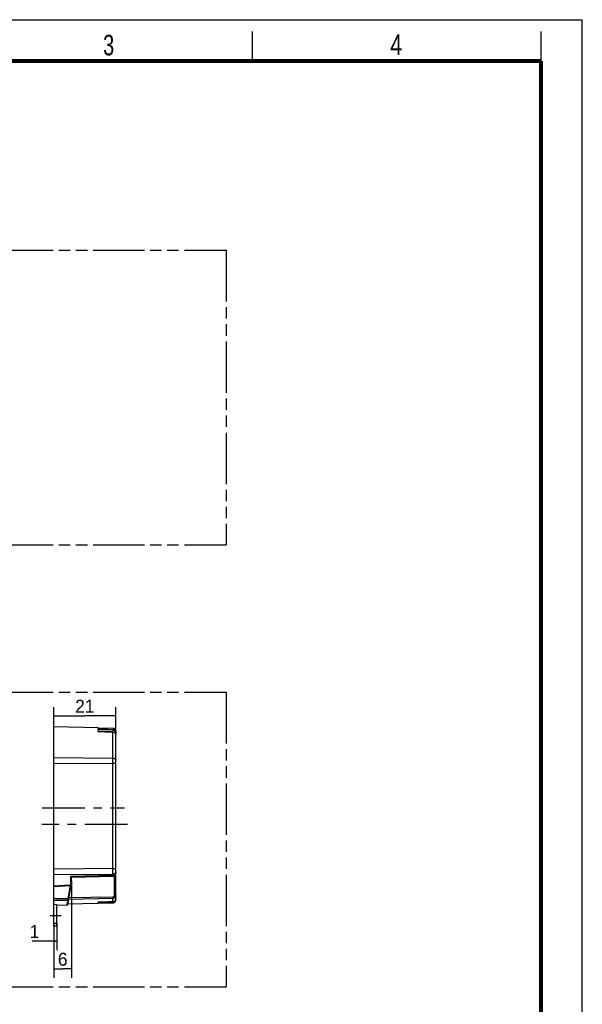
# Model space of a CAD drawing. Header units: millimetres. Extents: x 0 to 210, y 0 to 297.
# Tile 19 of 19: x 115 to 210, y 130 to 297. Entities that reach past the tile are written whole.
import ezdxf
from ezdxf.enums import TextEntityAlignment as Align

# ---------------------------------------------------------------- set-up
doc = ezdxf.new("R2010")
doc.units = ezdxf.units.MM
doc.header["$LTSCALE"] = 19.36
doc.linetypes.add('CENTER', pattern=[0.6, 0.375, -0.075, 0.075, -0.075])
doc.linetypes.add('PHANTOM', pattern=[0.8, 0.45, -0.05, 0.1, -0.05, 0.1, -0.05])
doc.layers.get('0').update_dxf_attribs({"linetype": 'CONTINUOUS'})
for name, color, linetype in [('DEFAULT_3', 7, 'PHANTOM'), ('Z_AXIS', 7, 'CONTINUOUS'), ('Z_DIM_2D', 7, 'CONTINUOUS')]:
    doc.layers.add(name, color=color, linetype=linetype)
doc.styles.add('TEXTSTYLE_2', font='txt', dxfattribs={"width": 0.75})
doc.styles.add('TEXTSTYLE_3', font='tridonic-metric-print-light.otf')
doc.dimstyles.new('DIMSTYLE_1', dxfattribs={"dimtxt": 2.2, "dimasz": 3.5, "dimexe": 1.5, "dimexo": 0, "dimgap": 0.55, "dimtad": 1, "dimlfac": 2, "dimdsep": 46, "dimtxsty": 'TEXTSTYLE_3', "dimblk": '_FILLED', "dimblk1": '_FILLED', "dimblk2": '_FILLED', "dimcen": 0.09, "dimclrt": 5, "dimadec": 4, "dimazin": 2, "dimtp": 0.2, "dimtm": 0.2, "dimtfac": 1, "dimtofl": 0, "dimtmove": 0, "dimatfit": 3, "dimldrblk": '_FILLED', "dimfxl": 0, "dimtolj": 1, "dimarcsym": 0})
doc.dimstyles.new('DIMSTYLE_3', dxfattribs={"dimtxt": 2.2, "dimasz": 3.5, "dimexe": 1.5, "dimexo": 0, "dimgap": 0.55, "dimtad": 1, "dimlfac": 2, "dimdsep": 46, "dimtxsty": 'TEXTSTYLE_3', "dimblk": '_FILLED', "dimblk1": '_FILLED', "dimblk2": '_FILLED', "dimcen": 0.09, "dimclrt": 5, "dimadec": 4, "dimazin": 2, "dimtp": 0.1, "dimtm": 0.1, "dimtfac": 1, "dimtofl": 0, "dimtmove": 0, "dimatfit": 3, "dimldrblk": '_FILLED', "dimfxl": 0, "dimtolj": 1, "dimarcsym": 0})

# ---------------------------------------------------------------- blocks, each defined once
blk = doc.blocks.new('*D4')
at = {"layer": 'Z_DIM_2D', "color": 2, "linetype": 'Continuous', "transparency": 16777216}
for p, q in [((123.31, 150.83), (123.31, 134.43)), ((120.31, 143.68), (120.31, 134.43)), ((120.31, 135.93), (121.81, 135.93)), ((123.31, 135.93), (121.81, 135.93))]:
    blk.add_line(p, q, dxfattribs=at)
at = {"layer": 'Z_DIM_2D', "color": 5, "linetype": 'Continuous', "transparency": 16777216, "style": 'TEXTSTYLE_3'}
blk.add_text('6', height=2.2, dxfattribs=at).set_placement((121.81, 136.48), align=Align.CENTER)
blk = doc.blocks.new('_FILLED')
at = {"color": 0, "linetype": 'ByBlock'}
blk.add_solid([(0, 0), (-1, 0.125), (-1, -0.125)], dxfattribs=at)
blk = doc.blocks.new('_NONE')
blk = doc.blocks.new('*D5')
at = {"layer": 'Z_DIM_2D', "color": 2, "linetype": 'Continuous', "transparency": 16777216}
for p, q in [((120.31, 177.02), (120.31, 180.36)), ((120.31, 178.86), (125.56, 178.86)), ((130.81, 178.86), (125.56, 178.86)), ((130.81, 175.6), (130.81, 180.36))]:
    blk.add_line(p, q, dxfattribs=at)
at = {"layer": 'Z_DIM_2D', "color": 5, "linetype": 'Continuous', "transparency": 16777216, "style": 'TEXTSTYLE_3'}
blk.add_text('21', height=2.2, dxfattribs=at).set_placement((125.56, 179.41), align=Align.CENTER)
blk = doc.blocks.new('*D7')
at = {"layer": 'Z_DIM_2D', "color": 2, "linetype": 'Continuous', "transparency": 16777216}
for p, q in [((120.31, 143.68), (120.31, 139.14)), ((120.81, 143.68), (120.81, 139.14)), ((120.56, 140.64), (116.64, 140.64)), ((120.31, 140.64), (120.56, 140.64)), ((120.81, 140.64), (120.56, 140.64))]:
    blk.add_line(p, q, dxfattribs=at)
at = {"layer": 'Z_DIM_2D', "color": 5, "linetype": 'Continuous', "transparency": 16777216, "style": 'TEXTSTYLE_3'}
blk.add_text('1', height=2.2, dxfattribs=at).set_placement((117.83, 141.19), align=Align.RIGHT)

msp = doc.modelspace()

# ---------------------------------------------------------------- linework, layer by layer
at = {"color": 2, "linetype": 'Continuous'}
for p, q in [((0, 297), (210, 297)), ((210, 0), (210, 297)), ((154, 290), (154, 295)), ((203, 290), (203, 295))]:
    msp.add_line(p, q, dxfattribs=at)
at = {"color": 7, "linetype": 'Continuous'}
for p, q in [((120.307763, 143.182723), (120.307763, 177.022166)), ((127.807763, 176.825772), (120.307763, 177.022166)), ((127.807763, 176.816546), (127.807763, 176.825772)), ((127.807763, 176.816546), (129.064032, 176.782369)), ((127.807763, 176.637639), (127.807763, 176.768007)), ((130.320851, 176.707879), (127.807763, 176.768007)), ((127.807763, 176.637639), (128.645141, 176.611675)), ((127.807763, 176.222078), (127.807763, 176.489587)), ((130.320851, 176.436938), (127.807763, 176.489587)), ((127.807763, 176.238237), (130.070851, 176.191036)), ((128.645141, 176.611675), (129.482837, 176.585651)), ((130.320851, 176.748099), (129.064032, 176.782369)), ((129.482837, 176.585651), (130.320851, 176.559568)), ((130.320851, 176.748099), (130.338414, 176.747305)), ((130.807763, 147.630001), (130.807763, 176.247243)), ((130.321255, 171.569037), (130.320851, 171.695106)), ((130.320851, 170.758688), (130.32107, 170.836094)), ((130.32107, 170.836094), (130.321403, 170.990645)), ((130.321515, 171.433913), (130.321255, 171.569037)), ((130.321403, 170.990645), (130.32159, 171.143089)), ((130.321627, 171.291428), (130.321515, 171.433913)), ((130.32159, 171.143089), (130.321627, 171.291428)), ((130.321333, 152.753344), (130.320851, 152.94694)), ((130.321557, 152.600242), (130.321333, 152.753344)), ((130.321334, 152.169437), (130.321557, 152.306625)), ((130.321632, 152.450789), (130.321557, 152.600242)), ((130.321557, 152.306625), (130.321632, 152.450789)), ((123.305864, 150.811397), (122.602738, 146.823766)), ((123.306737, 150.817107), (123.306918, 150.818603)), ((123.307743, 150.830773), (123.307761, 150.832706)), ((123.307763, 151.472166), (130.564305, 151.662185)), ((123.307763, 150.833008), (123.307763, 151.477615)), ((123.098997, 150.123862), (120.307763, 149.962517)), ((120.307763, 149.902776), (123.095538, 150.061983)), ((120.307432, 147.434774), (120.307763, 147.435408)), ((120.307763, 147.435301), (120.307477, 147.434751)), ((127.807763, 147.051299), (122.618899, 146.915424)), ((128.645136, 147.267817), (127.807763, 147.241806)), ((127.807763, 147.109807), (127.807763, 147.241806)), ((127.807763, 147.109807), (130.320851, 147.169865)), ((129.064029, 147.094837), (127.807763, 147.060643)), ((127.807763, 147.051299), (127.807763, 147.060643)), ((129.482833, 147.293889), (128.645136, 147.267817)), ((130.320851, 147.129125), (129.064029, 147.094837)), ((120.807763, 146.842929), (120.307763, 146.829695)), ((120.807763, 143.182723), (120.807763, 146.842929)), ((122.506873, 146.741048), (120.807763, 146.696556)), ((120.807763, 143.182723), (120.307763, 143.182723))]:
    msp.add_line(p, q, dxfattribs=at)
at = {"color": 9, "linetype": 'Continuous'}
for p, q in [((130.070851, 176.141495), (130.070851, 176.191036)), ((130.320851, 176.707879), (130.320851, 176.748091)), ((130.320851, 176.436938), (130.320851, 176.559568)), ((130.320851, 171.695095), (130.320851, 176.132567)), ((120.307763, 171.777627), (130.320851, 171.695106)), ((120.307763, 170.850067), (130.320851, 170.758688)), ((130.320851, 152.94694), (130.320851, 170.758688)), ((130.807763, 170.758688), (130.320851, 170.758688)), ((130.320851, 152.94694), (120.307763, 152.855562)), ((130.320851, 152.94694), (130.807763, 152.94694)), ((120.307763, 151.928002), (130.320852, 152.010523)), ((123.186035, 150.621112), (123.098997, 150.123875)), ((123.186035, 151.647669), (130.320851, 151.837069)), ((123.186035, 150.621112), (123.186035, 151.647673)), ((123.290849, 150.776323), (123.293999, 150.782773)), ((123.298748, 150.794554), (123.300759, 150.800355)), ((123.30771, 150.830324), (123.307763, 150.833138)), ((130.320851, 151.837075), (130.320851, 152.010534)), ((130.564305, 151.662186), (130.564305, 148.372337)), ((130.807481, 151.906528), (130.807763, 151.912002)), ((123.074586, 150.060787), (122.682964, 147.839791)), ((123.096099, 150.080404), (123.095724, 150.073545)), ((123.096631, 150.089148), (123.096099, 150.080404)), ((123.097688, 150.105184), (123.096631, 150.089148)), ((123.098997, 150.123862), (123.097688, 150.105184)), ((122.682964, 147.839791), (120.307763, 147.796651)), ((122.661931, 147.637525), (122.660114, 147.621702)), ((122.664002, 147.656121), (122.661931, 147.637525)), ((122.667083, 147.684562), (122.664002, 147.656121)), ((122.670649, 147.718322), (122.667083, 147.684562)), ((122.674724, 147.75775), (122.670649, 147.718322)), ((122.67883, 147.798267), (122.674724, 147.75775)), ((122.682964, 147.839791), (122.67883, 147.798267)), ((122.682964, 147.839791), (122.721631, 147.832931)), ((122.721631, 147.832931), (122.749928, 147.827849)), ((122.749928, 147.827849), (122.767924, 147.824561)), ((130.320852, 147.873614), (122.76345, 147.735163)), ((122.767924, 147.824561), (122.773862, 147.823447)), ((130.32086, 148.109352), (122.804989, 147.970794)), ((130.32152, 148.068499), (130.320851, 148.109353)), ((130.320851, 147.32002), (130.320851, 147.873633)), ((130.320851, 147.129133), (130.320851, 147.169865)), ((130.321995, 148.028786), (130.32152, 148.068499)), ((130.321784, 147.90102), (130.321996, 147.913052)), ((130.322263, 147.991194), (130.321995, 148.028786)), ((130.321996, 147.913052), (130.322157, 147.926429)), ((130.322157, 147.926429), (130.322264, 147.941037)), ((130.322324, 147.965031), (130.322263, 147.991194)), ((130.322264, 147.941037), (130.322324, 147.965031)), ((130.564307, 148.372345), (130.807763, 148.372345)), ((122.516398, 146.79552), (122.511106, 146.76526)), ((120.307763, 143.682723), (120.807763, 143.682723))]:
    msp.add_line(p, q, dxfattribs=at)
at = {"color": 7, "linetype": 'Continuous', "const_width": 0.7}
for points in [[(7, 290), (203, 290)], [(203, 7), (203, 290)]]:
    msp.add_lwpolyline(points, dxfattribs=at)
at = {"color": 7, "linetype": 'Continuous'}
for points in [[(127.807763, 176.222078), (128.645042, 176.192319), (129.063838, 176.17741)], [(129.063838, 176.17741), (129.901743, 176.147534), (130.320851, 176.132567)], [(130.289769, 176.133677), (130.278032, 176.139779), (130.262685, 176.147124), (130.247153, 176.153924), (130.231518, 176.160156), (130.215896, 176.165774), (130.200231, 176.170808), (130.184507, 176.175267), (130.168721, 176.179159), (130.15288, 176.182488), (130.136938, 176.185266), (130.120897, 176.187506), (130.10461, 176.189211), (130.08791, 176.190388), (130.070851, 176.191036)], [(130.320851, 176.707879), (130.338277, 176.707163), (130.355327, 176.705908), (130.371948, 176.704116), (130.388303, 176.701781), (130.40455, 176.698898), (130.420653, 176.695467), (130.436626, 176.691483), (130.45247, 176.68695), (130.46818, 176.681872), (130.483794, 176.676234), (130.499375, 176.670017), (130.514851, 176.663241), (130.530194, 176.655912), (130.545342, 176.648057), (130.560236, 176.6397), (130.574839, 176.630862), (130.589104, 176.621563), (130.602993, 176.611833), (130.616446, 176.601705), (130.629467, 176.591189), (130.642034, 176.580309), (130.654166, 176.569056), (130.665873, 176.557433), (130.677166, 176.545428), (130.688057, 176.533036), (130.698556, 176.520236), (130.708681, 176.506998), (130.718414, 176.493342), (130.727748, 176.47926), (130.736658, 176.464794), (130.745121, 176.449975), (130.753124, 176.434828), (130.760653, 176.419362), (130.767673, 176.403652), (130.774153, 176.38775), (130.780069, 176.371736), (130.785381, 176.355717), (130.790109, 176.339656), (130.79426, 176.323556), (130.797841, 176.307393), (130.800863, 176.291151), (130.803331, 176.27481), (130.805253, 176.258402), (130.806629, 176.241748), (130.807466, 176.22466), (130.807763, 176.207199)], [(130.320851, 176.559568), (130.337505, 176.558764), (130.354041, 176.557413), (130.370457, 176.555512), (130.386764, 176.553067), (130.402967, 176.550083), (130.419076, 176.546555), (130.43512, 176.542474), (130.451044, 176.537855), (130.46678, 176.532714), (130.482385, 176.527029), (130.497928, 176.520768), (130.513295, 176.513973), (130.528385, 176.506683), (130.543229, 176.498886), (130.557822, 176.490587), (130.572167, 176.481778), (130.586283, 176.472441), (130.600118, 176.462607), (130.613635, 176.452292), (130.626807, 176.44152), (130.6396, 176.430316), (130.652003, 176.418696), (130.663994, 176.40668), (130.675571, 176.394276), (130.686723, 176.381501), (130.697455, 176.36834), (130.707783, 176.354777), (130.717676, 176.340844), (130.727117, 176.326555), (130.73608, 176.311956), (130.744522, 176.297117), (130.752472, 176.281986), (130.759949, 176.26653), (130.766931, 176.250772), (130.773418, 176.23469), (130.779372, 176.21838), (130.78475, 176.201949), (130.789571, 176.185354), (130.793844, 176.168566), (130.797553, 176.15165), (130.800687, 176.134633), (130.803246, 176.117592), (130.80522, 176.100655), (130.806624, 176.083687), (130.807473, 176.066589), (130.807763, 176.049393)], [(130.320851, 176.436938), (130.338096, 176.436278), (130.354974, 176.435078), (130.371435, 176.433339), (130.38763, 176.431057), (130.403703, 176.428229), (130.419633, 176.424853), (130.435451, 176.420921), (130.451145, 176.416438), (130.466696, 176.411414), (130.48216, 176.405827), (130.497615, 176.399653), (130.512983, 176.392912), (130.52823, 176.385611), (130.543303, 176.377772), (130.558151, 176.369413), (130.572725, 176.360559), (130.58697, 176.351236), (130.600848, 176.341471), (130.614296, 176.3313), (130.627328, 176.320723), (130.639936, 176.30975), (130.652124, 176.298384), (130.663886, 176.286639), (130.675238, 176.274499), (130.686185, 176.261969), (130.69675, 176.249009), (130.706966, 176.235571), (130.716804, 176.221679), (130.726257, 176.207323), (130.73529, 176.192559), (130.74387, 176.177434), (130.751988, 176.161958), (130.759639, 176.146126), (130.766781, 176.130025), (130.773377, 176.113715), (130.779406, 176.097269), (130.78483, 176.080787), (130.789664, 176.064245), (130.793906, 176.047667), (130.797571, 176.031006), (130.800671, 176.014219), (130.803207, 175.997315), (130.80518, 175.98036), (130.806594, 175.963138), (130.807455, 175.945428), (130.807763, 175.927304)], [(130.320851, 176.132567), (130.337261, 176.131695), (130.353542, 176.130278), (130.369686, 176.128315), (130.385716, 176.125808), (130.401648, 176.122764), (130.417498, 176.119172), (130.43332, 176.115018), (130.449017, 176.110327), (130.464469, 176.105137), (130.479795, 176.099403), (130.495122, 176.093072), (130.510305, 176.0862), (130.525219, 176.078831), (130.539921, 176.07094), (130.554432, 176.062513), (130.568723, 176.053559), (130.582781, 176.044075), (130.596571, 176.034082), (130.610057, 176.023596), (130.623228, 176.012625), (130.636072, 176.00117), (130.648555, 175.989265), (130.660637, 175.976941), (130.672313, 175.964211), (130.683551, 175.951116), (130.694387, 175.937603), (130.704863, 175.923618), (130.714937, 175.909201), (130.724599, 175.894337), (130.73379, 175.879128), (130.742426, 175.863708), (130.750566, 175.847968), (130.758254, 175.831825), (130.76545, 175.815338), (130.772134, 175.798515), (130.77828, 175.781426), (130.783853, 175.76414), (130.788857, 175.74666), (130.793285, 175.729007), (130.797131, 175.711202), (130.800392, 175.693232), (130.803059, 175.67522), (130.805112, 175.657347), (130.806574, 175.639434), (130.807459, 175.621347), (130.807763, 175.603132)], [(130.807757, 176.247243), (130.807447, 176.264827), (130.806524, 176.282364), (130.804988, 176.299866), (130.80284, 176.317301), (130.800082, 176.334648), (130.796719, 176.351887), (130.792753, 176.368997), (130.788191, 176.385958), (130.783035, 176.402751), (130.777295, 176.419353), (130.770975, 176.435745), (130.764084, 176.451907), (130.756631, 176.467817), (130.748625, 176.483456), (130.740076, 176.498803), (130.730993, 176.513843), (130.721383, 176.528563), (130.711262, 176.542938), (130.700645, 176.556946), (130.689544, 176.570572), (130.677973, 176.583799), (130.665947, 176.59661), (130.653481, 176.608989), (130.64059, 176.620923), (130.627288, 176.632397), (130.613593, 176.643397), (130.599519, 176.653911), (130.585087, 176.663924), (130.570319, 176.67342), (130.55523, 176.682392), (130.539831, 176.690831), (130.524145, 176.698726), (130.508189, 176.706067), (130.491986, 176.712844), (130.475555, 176.719048), (130.458918, 176.724672), (130.442096, 176.729708), (130.425109, 176.734152), (130.407978, 176.737996), (130.390721, 176.741238), (130.373359, 176.743873), (130.355914, 176.745897), (130.338414, 176.747305)], [(130.320851, 171.695083), (130.338298, 171.694607), (130.355762, 171.693748), (130.373309, 171.692496), (130.390654, 171.69087), (130.407414, 171.688926), (130.423969, 171.68664), (130.44065, 171.683961), (130.457198, 171.680919), (130.473426, 171.677554), (130.489471, 171.673841), (130.505438, 171.669752), (130.521219, 171.665306), (130.536754, 171.660519), (130.552019, 171.655397), (130.566963, 171.649958), (130.581621, 171.64419), (130.596038, 171.638069), (130.610122, 171.63163), (130.623791, 171.624912), (130.637087, 171.617895), (130.650036, 171.610563), (130.662595, 171.602935), (130.674736, 171.595025), (130.686436, 171.586846), (130.697663, 171.57842), (130.708425, 171.56974), (130.718731, 171.560794), (130.728542, 171.55161), (130.737829, 171.542213), (130.746584, 171.53261), (130.754782, 171.522828), (130.762439, 171.512848), (130.769575, 171.502629), (130.776122, 171.492257), (130.782017, 171.481849), (130.787332, 171.471291), (130.79212, 171.460436), (130.79628, 171.449477), (130.799743, 171.438641), (130.802596, 171.427711), (130.804875, 171.416447), (130.806498, 171.40513), (130.807448, 171.393985), (130.807761, 171.382959)], [(130.807759, 152.322669), (130.807453, 152.311765), (130.806534, 152.30084), (130.804988, 152.289852), (130.802838, 152.278982), (130.800165, 152.268468), (130.796939, 152.258073), (130.793085, 152.247589), (130.788648, 152.237179), (130.783686, 152.226961), (130.778162, 152.216847), (130.772033, 152.206772), (130.765329, 152.196804), (130.758072, 152.186981), (130.750271, 152.177317), (130.741955, 152.167846), (130.733104, 152.158544), (130.723683, 152.149384), (130.713743, 152.140424), (130.703346, 152.131715), (130.692462, 152.123232), (130.681062, 152.114956), (130.669181, 152.106917), (130.656836, 152.099131), (130.644049, 152.091613), (130.630855, 152.084384), (130.617241, 152.077439), (130.60319, 152.070771), (130.588745, 152.064407), (130.573944, 152.058364), (130.558802, 152.052648), (130.543358, 152.047274), (130.527583, 152.042234), (130.511411, 152.037512), (130.494979, 152.033153), (130.478473, 152.029202), (130.461711, 152.025608), (130.44446, 152.022335), (130.427027, 152.019452), (130.409772, 152.017006), (130.392351, 152.01494), (130.374379, 152.013223), (130.356306, 152.011914), (130.338492, 152.011029), (130.320851, 152.010546)], [(130.320852, 152.010523), (130.320965, 152.041057), (130.321334, 152.169437)], [(123.265111, 151.538479), (123.259227, 151.545966), (123.252762, 151.554263), (123.246057, 151.562994), (123.239494, 151.571652), (123.232758, 151.580651), (123.225623, 151.590344), (123.218193, 151.600627), (123.210483, 151.611508), (123.202531, 151.622981), (123.194388, 151.63503), (123.186035, 151.647669)], [(123.307762, 151.477628), (123.307595, 151.479255), (123.307052, 151.481159), (123.306126, 151.48338), (123.304834, 151.485899), (123.303202, 151.488666), (123.301193, 151.491753), (123.298766, 151.495246), (123.295949, 151.499122), (123.292769, 151.503351), (123.289192, 151.507993), (123.285196, 151.513101), (123.265111, 151.538479)], [(130.564304, 151.662185), (130.569016, 151.662353), (130.573725, 151.66261), (130.578428, 151.662956), (130.583123, 151.66339), (130.58781, 151.663912), (130.592486, 151.664523), (130.597149, 151.665222), (130.601799, 151.666009), (130.606433, 151.666884), (130.611049, 151.667845), (130.615647, 151.668894), (130.620224, 151.670029), (130.624778, 151.67125), (130.629309, 151.672557), (130.633815, 151.673949), (130.638293, 151.675426), (130.642743, 151.676987), (130.647162, 151.678632), (130.65155, 151.68036), (130.655904, 151.68217), (130.660224, 151.684062), (130.664507, 151.686035), (130.668751, 151.688089), (130.672957, 151.690222), (130.677121, 151.692435), (130.681243, 151.694725), (130.685321, 151.697093), (130.689354, 151.699537), (130.69334, 151.702057), (130.697278, 151.704651), (130.701166, 151.70732), (130.705003, 151.710061), (130.708787, 151.712874), (130.712518, 151.715758), (130.716194, 151.718712), (130.719813, 151.721735), (130.723375, 151.724825), (130.726878, 151.727982), (130.73032, 151.731205), (130.733702, 151.734492), (130.73702, 151.737842), (130.740275, 151.741254), (130.743465, 151.744727), (130.746589, 151.748259), (130.747802, 151.749668)], [(123.095536, 150.062023), (123.096143, 150.06206), (123.098516, 150.062239), (123.100884, 150.062475), (123.103246, 150.062767), (123.1056, 150.063115), (123.107945, 150.063519), (123.11028, 150.063979), (123.112603, 150.064495), (123.114913, 150.065065), (123.11721, 150.06569), (123.11949, 150.06637), (123.121754, 150.067104), (123.124, 150.067891), (123.126226, 150.068732), (123.128432, 150.069625), (123.130615, 150.070571), (123.132776, 150.071568), (123.134912, 150.072617), (123.137023, 150.073716), (123.139107, 150.074865), (123.141163, 150.076063), (123.14319, 150.077309), (123.145187, 150.078604), (123.147152, 150.079946), (123.149085, 150.081334), (123.150985, 150.082768), (123.152849, 150.084246), (123.154678, 150.085769), (123.156471, 150.087335), (123.158225, 150.088942), (123.159941, 150.090592), (123.161617, 150.092281), (123.163252, 150.09401), (123.164846, 150.095777), (123.166397, 150.097582), (123.167905, 150.099423), (123.169368, 150.1013), (123.170787, 150.10321), (123.172159, 150.105154), (123.173485, 150.10713), (123.174764, 150.109138), (123.175994, 150.111174), (123.177176, 150.11324), (123.178308, 150.115333), (123.17939, 150.117453), (123.180421, 150.119597), (123.181401, 150.121766), (123.182329, 150.123957), (123.183205, 150.12617), (123.184028, 150.128403), (123.184797, 150.130655), (123.185513, 150.132925), (123.186174, 150.135211), (123.186781, 150.137512), (123.187333, 150.139827), (123.187829, 150.142155), (123.18827, 150.144493)], [(130.320851, 147.32002), (129.901802, 147.306947), (129.482833, 147.293889)], [(130.807763, 147.830241), (130.807474, 147.813053), (130.806625, 147.795955), (130.805214, 147.778948), (130.803246, 147.762034), (130.800727, 147.745214), (130.797655, 147.728486), (130.79403, 147.711843), (130.78985, 147.695302), (130.785117, 147.678871), (130.779826, 147.662563), (130.773964, 147.646363), (130.767565, 147.630355), (130.760654, 147.614622), (130.753236, 147.599155), (130.745327, 147.583981), (130.736909, 147.569072), (130.727959, 147.554389), (130.718511, 147.539995), (130.708579, 147.525927), (130.698202, 147.512225), (130.687421, 147.498945), (130.676235, 147.486074), (130.664651, 147.473614), (130.65268, 147.461573), (130.640331, 147.449957), (130.627613, 147.438773), (130.614532, 147.428026), (130.601108, 147.417732), (130.587359, 147.407904), (130.573311, 147.398558), (130.559001, 147.389716), (130.54441, 147.381364), (130.529527, 147.373496), (130.514358, 147.366121), (130.498865, 147.35923), (130.483166, 147.35287), (130.467387, 147.347094), (130.451467, 147.341873), (130.435358, 147.337186), (130.41914, 147.333055), (130.402884, 147.329494), (130.386572, 147.326494), (130.370205, 147.324047), (130.353792, 147.322153), (130.337342, 147.320811), (130.320851, 147.32002)], [(130.320851, 147.169865), (130.337622, 147.170553), (130.354277, 147.171791), (130.370816, 147.173582), (130.387243, 147.17592), (130.403561, 147.178797), (130.419776, 147.18222), (130.435907, 147.18619), (130.451918, 147.190702), (130.467774, 147.195748), (130.483495, 147.20134), (130.499125, 147.2075), (130.514562, 147.21419), (130.529717, 147.221377), (130.544609, 147.229064), (130.559225, 147.237241), (130.57358, 147.245921), (130.587706, 147.255128), (130.601543, 147.264827), (130.615056, 147.275003), (130.628213, 147.285624), (130.64097, 147.296659), (130.653326, 147.3081), (130.665268, 147.319929), (130.676793, 147.33214), (130.687894, 147.344723), (130.69857, 147.357679), (130.708829, 147.371017), (130.718644, 147.384707), (130.727999, 147.398732), (130.736875, 147.413058), (130.74524, 147.427628), (130.753114, 147.442482), (130.760513, 147.457646), (130.767419, 147.473101), (130.773833, 147.488875), (130.779719, 147.504867), (130.785032, 147.52097), (130.789793, 147.537233), (130.794014, 147.553692), (130.797679, 147.570279), (130.800774, 147.58696), (130.803301, 147.603667), (130.80525, 147.62028), (130.806638, 147.636927), (130.807477, 147.653705), (130.807763, 147.670583)], [(130.320851, 147.129125), (130.338414, 147.129919), (130.355913, 147.131327), (130.37336, 147.133352), (130.390722, 147.135988), (130.407979, 147.13923), (130.425112, 147.143075), (130.442099, 147.147519), (130.458921, 147.152556), (130.475557, 147.15818), (130.491987, 147.164385), (130.508191, 147.171163), (130.524148, 147.178504), (130.539839, 147.186402), (130.555243, 147.194846), (130.57034, 147.203823), (130.585116, 147.213326), (130.599556, 147.223347), (130.613638, 147.233869), (130.62734, 147.244878), (130.640646, 147.256359), (130.653539, 147.268299), (130.666005, 147.280682), (130.678027, 147.293494), (130.689593, 147.306719), (130.700687, 147.32034), (130.711296, 147.334343), (130.721409, 147.34871), (130.731012, 147.363421), (130.740089, 147.378454), (130.748633, 147.393794), (130.756635, 147.409427), (130.764087, 147.425334), (130.770976, 147.441494), (130.777296, 147.457886), (130.783036, 147.47449), (130.788192, 147.491283), (130.792754, 147.508245), (130.79672, 147.525356), (130.800083, 147.542595), (130.802841, 147.559941), (130.804988, 147.577376), (130.806524, 147.594878), (130.807447, 147.612416), (130.807757, 147.630001)]]:
    msp.add_lwpolyline(points, dxfattribs=at)
at = {"color": 9, "linetype": 'Continuous'}
for points in [[(123.186035, 150.621113), (123.193006, 150.629298), (123.19967, 150.637325), (123.206014, 150.645162), (123.212022, 150.652766), (123.217655, 150.660055), (123.222997, 150.667118), (123.228185, 150.674118), (123.233026, 150.680794), (123.237347, 150.686867), (123.241276, 150.692488), (123.244779, 150.697593), (123.248165, 150.702591), (123.251821, 150.708084), (123.255381, 150.713548), (123.258605, 150.71858), (123.26159, 150.72332), (123.26434, 150.727769), (123.266888, 150.731958), (123.269234, 150.735879), (123.271468, 150.739666), (123.273698, 150.743509), (123.275835, 150.747268), (123.277831, 150.750866), (123.281459, 150.757512)], [(123.281898, 150.67548), (123.281146, 150.671958), (123.280143, 150.668489), (123.278892, 150.665084), (123.277395, 150.66175), (123.275656, 150.658495), (123.27368, 150.65533), (123.271473, 150.652262), (123.269039, 150.649297), (123.266383, 150.646442), (123.263512, 150.643706), (123.260436, 150.641096), (123.257161, 150.638621), (123.253698, 150.636285), (123.250055, 150.634096), (123.246241, 150.632058), (123.242266, 150.630177), (123.23814, 150.628457), (123.233874, 150.626902), (123.229477, 150.625516), (123.224963, 150.624304), (123.220346, 150.623269), (123.215635, 150.622413), (123.210838, 150.621736), (123.205971, 150.621242), (123.201044, 150.620932), (123.19607, 150.620807), (123.191063, 150.620867), (123.186035, 150.621113)], [(123.281459, 150.757512), (123.283092, 150.76055), (123.284597, 150.763402), (123.285995, 150.766129), (123.287296, 150.768801), (123.290849, 150.776323)], [(123.293999, 150.782773), (123.294957, 150.784814), (123.295848, 150.78684), (123.296667, 150.788825), (123.297389, 150.790728), (123.29807, 150.792614), (123.298748, 150.794554)], [(123.300759, 150.800355), (123.302634, 150.805559), (123.30318, 150.807098), (123.303704, 150.808641), (123.304201, 150.810182), (123.304671, 150.811744), (123.305107, 150.813313), (123.305503, 150.81488), (123.305862, 150.816447)], [(123.305862, 150.816447), (123.306442, 150.819202), (123.306917, 150.821969), (123.307286, 150.82474)], [(123.305864, 150.811397), (123.305984, 150.812221), (123.306056, 150.813053), (123.306081, 150.813893), (123.306056, 150.814741), (123.305984, 150.815595), (123.305864, 150.816455)], [(123.307286, 150.82474), (123.307551, 150.827523), (123.30771, 150.830324)], [(130.698938, 151.809696), (130.688541, 151.805654), (130.677707, 151.801986), (130.666448, 151.798704), (130.654761, 151.795809), (130.64264, 151.793303), (130.630106, 151.791196), (130.617148, 151.78949), (130.603867, 151.788201), (130.590437, 151.787341), (130.576664, 151.786893), (130.562286, 151.786866), (130.547617, 151.787268), (130.533002, 151.788083), (130.518154, 151.78931), (130.50283, 151.790975), (130.487177, 151.793072), (130.471232, 151.795603), (130.455101, 151.798547), (130.438976, 151.801861), (130.422657, 151.805587), (130.405896, 151.809793), (130.389003, 151.81442), (130.372332, 151.81937), (130.355535, 151.824744), (130.338336, 151.830651), (130.320851, 151.837075)], [(130.509891, 151.660777), (130.504792, 151.660912), (130.499459, 151.661586), (130.493887, 151.662808), (130.488088, 151.664585), (130.482066, 151.666921), (130.475837, 151.669818), (130.469399, 151.673279), (130.462808, 151.677277), (130.456157, 151.681737), (130.449328, 151.686724), (130.44218, 151.692357), (130.434874, 151.69853), (130.427571, 151.705089), (130.420133, 151.712147), (130.412439, 151.719833), (130.404585, 151.728071), (130.396618, 151.736816), (130.388567, 151.74604), (130.380513, 151.755653), (130.372362, 151.765752), (130.364006, 151.77648), (130.355566, 151.787677), (130.347197, 151.799115), (130.338697, 151.811049), (130.329896, 151.823724), (130.320851, 151.837069)], [(130.698935, 151.809695), (130.695387, 151.800591), (130.691514, 151.791633), (130.687321, 151.78284), (130.682826, 151.774254), (130.678045, 151.765904), (130.673011, 151.757841), (130.667792, 151.75015), (130.662336, 151.742732), (130.656581, 151.735513), (130.650562, 151.728545), (130.644289, 151.721846), (130.637779, 151.715437), (130.631053, 151.709342), (130.624108, 151.703558), (130.616946, 151.698092), (130.609573, 151.692952), (130.60199, 151.688146), (130.59422, 151.683693), (130.586274, 151.679605), (130.578192, 151.675903), (130.570043, 151.672615), (130.561756, 151.669709), (130.553254, 151.66717), (130.544629, 151.665037), (130.535932, 151.663326), (130.527211, 151.662045), (130.518528, 151.661193), (130.509893, 151.660761)], [(130.698938, 151.809696), (130.708964, 151.813998), (130.718588, 151.818423), (130.727803, 151.822968), (130.736574, 151.82762), (130.744867, 151.832362), (130.752699, 151.837202), (130.760075, 151.842147), (130.766972, 151.847185), (130.773379, 151.852314), (130.779263, 151.857511), (130.784592, 151.862746), (130.789381, 151.868032), (130.793629, 151.873369), (130.797341, 151.87877), (130.800524, 151.884265), (130.80314, 151.889812), (130.805171, 151.895373), (130.806618, 151.900948), (130.807481, 151.906528)], [(123.095724, 150.073545), (123.095589, 150.07075), (123.095488, 150.068357), (123.09542, 150.066366), (123.095384, 150.06474), (123.095382, 150.063452), (123.095408, 150.062575), (123.095463, 150.06211), (123.095538, 150.061983)], [(123.19486, 150.181863), (123.194088, 150.178208), (123.193068, 150.174591), (123.191795, 150.171014), (123.190279, 150.167511), (123.188531, 150.164102), (123.186572, 150.160815), (123.184442, 150.157698), (123.182115, 150.154691), (123.179551, 150.15175), (123.176771, 150.148908), (123.173781, 150.146176), (123.170591, 150.143567), (123.167219, 150.141097), (123.163661, 150.138763), (123.159915, 150.136569), (123.155988, 150.134521), (123.151882, 150.132625), (123.147611, 150.130892), (123.14318, 150.129329), (123.138626, 150.127948), (123.134007, 150.126767), (123.129273, 150.125769), (123.124363, 150.124949), (123.119342, 150.124325), (123.114241, 150.123905), (123.109115, 150.123693), (123.104035, 150.123686), (123.098997, 150.123874)], [(120.307763, 147.562715), (120.699424, 147.569742), (121.091111, 147.576804)], [(121.091111, 147.576804), (121.874563, 147.591033), (122.266323, 147.598097), (122.658106, 147.605126)], [(122.601958, 147.284482), (122.592257, 147.229072), (122.583071, 147.176596), (122.574401, 147.127065), (122.56625, 147.08049), (122.558618, 147.036877), (122.551507, 146.996237), (122.544918, 146.958575), (122.53331, 146.892218)], [(122.658123, 147.605129), (122.645874, 147.535229), (122.634133, 147.468201), (122.622898, 147.404059), (122.601958, 147.284482)], [(122.660114, 147.621702), (122.658578, 147.608888), (122.658106, 147.605126)], [(122.753968, 147.681448), (122.75305, 147.676955), (122.751892, 147.672496), (122.750489, 147.668069), (122.748855, 147.663725), (122.747009, 147.659504), (122.744966, 147.655423), (122.742766, 147.651533), (122.740377, 147.647763), (122.737755, 147.644049), (122.734928, 147.640443), (122.731912, 147.63697), (122.728711, 147.633636), (122.725341, 147.630457), (122.721792, 147.627428), (122.718057, 147.624544), (122.714148, 147.621825), (122.710074, 147.619279), (122.70585, 147.61692), (122.701492, 147.61476), (122.697018, 147.612808), (122.692471, 147.611081), (122.687809, 147.609563), (122.682981, 147.608244), (122.678052, 147.607153), (122.673063, 147.6063), (122.668051, 147.605691), (122.66307, 147.605325), (122.658121, 147.605195)], [(122.773862, 147.823447), (122.776643, 147.822909), (122.777614, 147.822713), (122.778299, 147.822568), (122.778699, 147.822473), (122.778828, 147.822427)], [(130.807763, 148.37235), (130.807476, 148.355399), (130.806617, 148.338464), (130.805185, 148.321562), (130.803182, 148.304715), (130.800609, 148.287938), (130.79747, 148.271266), (130.793774, 148.254737), (130.789524, 148.23835), (130.784718, 148.222106), (130.779366, 148.206039), (130.77348, 148.190182), (130.767062, 148.174537), (130.760112, 148.159103), (130.752643, 148.143916), (130.744672, 148.129007), (130.736207, 148.114387), (130.727254, 148.100067), (130.717829, 148.08607), (130.707943, 148.07241), (130.697616, 148.059113), (130.686879, 148.046213), (130.675727, 148.033697), (130.664155, 148.021559), (130.652181, 148.009818), (130.639811, 147.998483), (130.627077, 147.98758), (130.614013, 147.977136), (130.600618, 147.967148), (130.586897, 147.957617), (130.572866, 147.948556), (130.558539, 147.939971), (130.543935, 147.931874), (130.529077, 147.924277), (130.513976, 147.917186), (130.49864, 147.910603), (130.483106, 147.904544), (130.467412, 147.899021), (130.451565, 147.894034), (130.435582, 147.889584), (130.419477, 147.885675), (130.403272, 147.882308), (130.386964, 147.879482), (130.370551, 147.877197), (130.354052, 147.875458), (130.337479, 147.874269), (130.320851, 147.873633)], [(130.320852, 147.873614), (130.321037, 147.877228), (130.32121, 147.881232), (130.321372, 147.885622), (130.321521, 147.890389), (130.321784, 147.90102)], [(130.564305, 148.372337), (130.564075, 148.360722), (130.563394, 148.349282), (130.56226, 148.338019), (130.560681, 148.326926), (130.558663, 148.315998), (130.556213, 148.305228), (130.553341, 148.294616), (130.550046, 148.284144), (130.546319, 148.27376), (130.542197, 148.263552), (130.537705, 148.253585), (130.53286, 148.243873), (130.527691, 148.234457), (130.522191, 148.225324), (130.51636, 148.21647), (130.510209, 148.20791), (130.503738, 148.199647), (130.496981, 148.19171), (130.489976, 148.184136), (130.482719, 148.176908), (130.475231, 148.170034), (130.467465, 148.163478), (130.45935, 148.157187), (130.450975, 148.151227), (130.442395, 148.145647), (130.43364, 148.140448), (130.424756, 148.135651), (130.415751, 148.131251), (130.406654, 148.127252), (130.39745, 148.123649), (130.388121, 148.120435), (130.378711, 148.117625), (130.369263, 148.115236), (130.359761, 148.113259), (130.350223, 148.111688), (130.340587, 148.110517), (130.330792, 148.109738), (130.32086, 148.109352)], [(122.511106, 146.76526), (122.507931, 146.747098), (122.507137, 146.742559), (122.506873, 146.741048)], [(122.53331, 146.892218), (122.528293, 146.863536), (122.523802, 146.837856), (122.516398, 146.79552)]]:
    msp.add_lwpolyline(points, dxfattribs=at)
at = {"color": 7, "linetype": 'Continuous'}
for centre, radius, start, end in [((123.182763, 150.833102), 0.125, 350, 360), ((130.557763, 151.9121), 0.25, 271.49963962, 359.97758124), ((122.504257, 146.841131), 0.1, 271.49740822, 349.99040096)]:
    msp.add_arc(centre, radius, start, end, dxfattribs=at)
at = {"layer": 'DEFAULT_3', "color": 91, "linetype": 'PHANTOM', "true_color": 0x80ff80}
for p, q in [((49.524852, 257.895098), (149.524852, 257.895098)), ((149.524852, 257.895098), (149.524852, 207.895098)), ((49.524852, 207.895098), (149.524852, 207.895098)), ((49.524852, 182.895098), (149.524852, 182.895098)), ((149.524852, 182.895098), (149.524852, 132.895098)), ((49.524852, 132.895098), (149.524852, 132.895098))]:
    msp.add_line(p, q, dxfattribs=at)
at = {"layer": 'Z_AXIS', "color": 7, "linetype": 'CENTER'}
for p, q in [((118.307763, 163.272166), (132.320851, 163.272166)), ((132.808269, 160.433463), (118.290152, 160.433463)), ((121.527696, 144.932734), (119.654947, 144.932734))]:
    msp.add_line(p, q, dxfattribs=at)

# ---------------------------------------------------------------- texts
at = {"color": 5, "linetype": 'Continuous', "style": 'TEXTSTYLE_2'}
for s, width, p in [('3', 0.714286, (128.683914, 290.942865)), ('4', 0.785714, (177.383142, 290.991055))]:
    msp.add_text(s, height=3.5, dxfattribs=dict(at, width=width)).set_placement(p)

# ---------------------------------------------------------------- dimensions: what is measured, and where the dimension line sits
at = {"layer": 'Z_DIM_2D', "color": 2, "linetype": 'Continuous'}
dim = msp.add_linear_dim(base=(130.807763, 178.861615), p1=(120.307763, 177.022166), p2=(130.807763, 175.603132), dimstyle='DIMSTYLE_1', override={"dimblk1": 'NONE', "dimblk2": 'NONE', "dimsah": 1}, dxfattribs=at)
dim.commit()
dim.dimension.update_dxf_attribs({"geometry": '*D5', "text_midpoint": (125.431619, 178.861615), "dimtype": 160})
dim = msp.add_linear_dim(base=(123.307763, 135.934677), p1=(120.307763, 143.682723), p2=(123.307763, 150.833112), text=' \\P<>', dimstyle='DIMSTYLE_3', override={"dimblk1": 'NONE', "dimblk2": 'NONE', "dimsah": 1}, dxfattribs=at)
dim.commit()
dim.dimension.update_dxf_attribs({"geometry": '*D4', "text_midpoint": (121.807763, 135.934677), "dimtype": 160})
dim = msp.add_linear_dim(base=(120.307763, 140.642519), p1=(120.807763, 143.682723), p2=(120.307763, 143.682723), angle=180, dimstyle='DIMSTYLE_3', override={"dimblk1": 'NONE', "dimblk2": 'NONE', "dimsah": 1}, dxfattribs=at)
dim.commit()
dim.dimension.update_dxf_attribs({"geometry": '*D7', "text_midpoint": (117.12866, 140.642519), "dimtype": 160})

doc.saveas('drawing.dxf')
